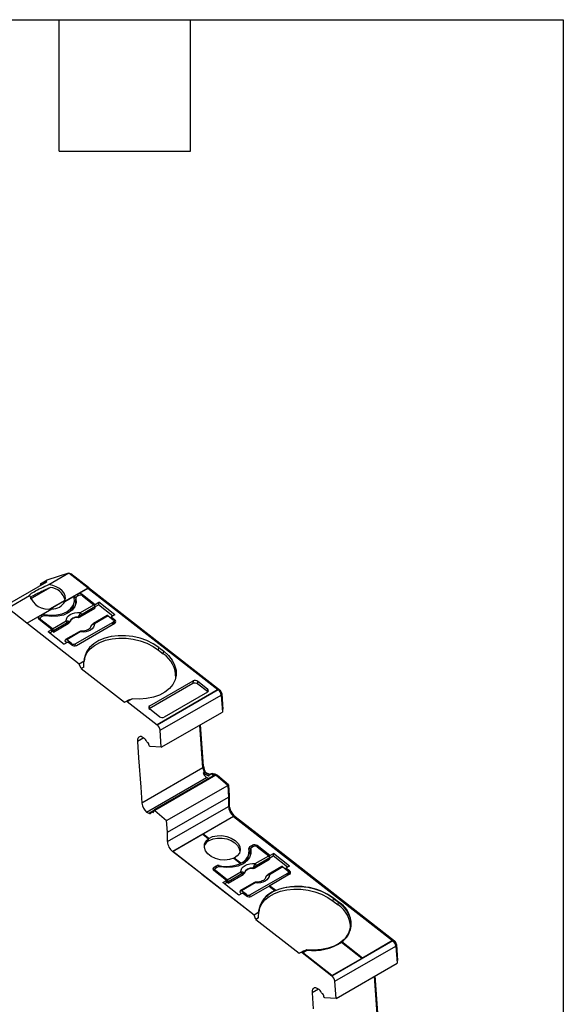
# Model space of a CAD drawing. Header units: millimetres. Extents: x 6 to 273, y 6 to 210.
# Tile 8 of 8: x 242 to 273, y 152 to 210. Entities that reach past the tile are written whole.
import ezdxf

# ---------------------------------------------------------------- set-up
doc = ezdxf.new("R2010")
doc.units = ezdxf.units.MM
doc.linetypes.add('SLD-Solid', pattern=[0])
doc.layers.add('TEXT', color=140, linetype='SLD-Solid', lineweight=25)

msp = doc.modelspace()

# ---------------------------------------------------------------- linework, layer by layer
for p, q in [((243.158, 177.084), (244.408, 177.485)), ((243.249, 176.817), (244.408, 177.485)), ((244.408, 177.485), (245.519, 176.618)), ((240.487, 175.447), (243.139, 176.978)), ((242.769, 176.859), (243.158, 177.084)), ((243.139, 176.978), (242.769, 176.859)), ((244.477, 177.431), (244.532, 177.449)), ((244.487, 177.423), (244.532, 177.449)), ((244.532, 177.449), (245.543, 176.66)), ((242.187, 175.987), (243.336, 176.65)), ((242.769, 176.859), (242.752, 176.755)), ((244.186, 175.849), (245.519, 176.618)), ((244.916, 176.263), (245.517, 176.61)), ((245.498, 176.634), (245.543, 176.66)), ((245.503, 176.63), (245.541, 176.653)), ((245.519, 176.618), (245.517, 176.61)), ((245.517, 176.61), (253.048, 170.73)), ((245.543, 176.66), (245.541, 176.653)), ((245.541, 176.653), (253.192, 170.679)), ((240.872, 175.444), (242.137, 176.174)), ((243.317, 175.403), (244.193, 175.909)), ((243.328, 175.403), (244.192, 175.902)), ((244.185, 175.841), (244.775, 176.182)), ((244.186, 175.849), (244.185, 175.841)), ((244.193, 175.909), (244.192, 175.902)), ((244.192, 175.902), (244.193, 175.868)), ((244.7, 175.661), (244.725, 175.808)), ((244.75, 176.035), (244.775, 176.182)), ((244.75, 176.035), (244.837, 176.085)), ((244.822, 176.048), (244.797, 175.901)), ((244.823, 176.015), (244.798, 175.868)), ((244.811, 175.686), (244.798, 175.868)), ((244.986, 176.185), (244.88, 176.124)), ((244.916, 176.263), (244.894, 176.132)), ((245.186, 176.172), (245.197, 176.236)), ((245.197, 176.236), (245.931, 175.663)), ((245.197, 176.165), (245.864, 175.643)), ((245.931, 175.663), (246.143, 175.786)), ((246.143, 175.786), (246.119, 175.639)), ((247.077, 175.056), (246.143, 175.786)), ((241.983, 174.577), (240.872, 175.444)), ((241.983, 174.577), (243.421, 175.407)), ((242.831, 175.059), (243.42, 175.4)), ((243.42, 175.4), (243.421, 175.407)), ((245.05, 174.938), (245.915, 175.437)), ((245.077, 175.189), (245.864, 175.643)), ((245.922, 175.522), (245.135, 175.068)), ((245.915, 175.569), (245.931, 175.663)), ((245.922, 175.522), (245.915, 175.437)), ((245.922, 175.526), (246.119, 175.639)), ((246.955, 174.986), (246.119, 175.639)), ((241.982, 174.569), (242.689, 174.978)), ((242.652, 174.823), (242.664, 174.831)), ((242.664, 174.831), (242.689, 174.978)), ((242.664, 174.831), (242.759, 174.885)), ((243.421, 174.214), (242.687, 174.787)), ((242.751, 174.863), (242.732, 174.752)), ((242.792, 174.777), (242.782, 174.713)), ((243.46, 174.256), (242.792, 174.777)), ((242.9, 174.981), (242.794, 174.919)), ((242.831, 175.059), (242.808, 174.928)), ((242.99, 175.007), (243.002, 175.081)), ((243.46, 174.256), (244.247, 174.71)), ((244.779, 173.37), (246.971, 174.635)), ((246.626, 175.013), (245.839, 174.559)), ((246.688, 175), (245.901, 174.546)), ((246.688, 175), (246.972, 174.778)), ((246.865, 174.934), (246.854, 174.87)), ((247.077, 175.056), (246.865, 174.934)), ((246.865, 174.934), (247.078, 174.767)), ((246.949, 174.504), (246.971, 174.635)), ((246.99, 174.545), (247.014, 174.692)), ((247.053, 174.621), (247.008, 174.656)), ((247.053, 174.621), (247.078, 174.767)), ((241.982, 174.569), (241.983, 174.577)), ((245.011, 172.204), (241.982, 174.569)), ((243.209, 174.092), (243.421, 174.214)), ((243.209, 174.092), (244.142, 173.362)), ((243.306, 174.015), (243.396, 174.067)), ((243.421, 174.214), (243.396, 174.067)), ((243.511, 174.05), (243.407, 174.131)), ((243.511, 174.05), (244.376, 174.549)), ((243.511, 174.05), (243.518, 174.134)), ((244.305, 174.589), (243.518, 174.134)), ((245.009, 174.08), (244.222, 173.625)), ((245.071, 174.066), (244.284, 173.612)), ((244.848, 173.291), (247.076, 174.577)), ((244.355, 173.485), (244.142, 173.362)), ((244.203, 173.599), (244.183, 173.525)), ((244.286, 173.445), (244.183, 173.525)), ((244.568, 173.39), (244.284, 173.612)), ((244.568, 173.318), (244.355, 173.485)), ((244.557, 173.326), (244.568, 173.39)), ((244.779, 173.37), (244.761, 173.265)), ((249.599, 173.017), (249.623, 173.164)), ((249.599, 173.017), (249.877, 172.8)), ((249.623, 173.164), (249.902, 172.946)), ((249.877, 172.8), (249.902, 172.946)), ((245.289, 172.365), (245.011, 172.204)), ((245.126, 171.948), (245.011, 172.204)), ((245.277, 172.036), (245.126, 171.948)), ((245.126, 171.948), (247.633, 169.991)), ((249.094, 169.785), (251.603, 171.233)), ((251.603, 171.233), (251.591, 171.094)), ((251.872, 171.067), (251.884, 171.206)), ((251.884, 171.206), (252.447, 170.767)), ((249.057, 169.631), (251.591, 171.094)), ((253.054, 170.733), (249.518, 168.692)), ((249.52, 168.691), (253.056, 170.732)), ((251.872, 171.067), (252.435, 170.627)), ((252.447, 170.767), (252.435, 170.627)), ((252.435, 170.627), (252.469, 170.588)), ((253.054, 170.733), (253.056, 170.732)), ((253.137, 170.647), (253.192, 170.679)), ((247.633, 169.991), (247.784, 170.078)), ((247.796, 170.029), (248.075, 170.189)), ((249.695, 168.37), (253.23, 170.411)), ((252.445, 170.576), (249.935, 169.127)), ((253.219, 170.479), (253.266, 170.506)), ((253.23, 170.411), (253.302, 169.422)), ((253.266, 170.506), (253.333, 169.577)), ((247.796, 170.029), (247.633, 169.991)), ((247.796, 170.029), (249.517, 168.685)), ((249.057, 169.631), (249.094, 169.785)), ((249.654, 169.154), (249.091, 169.594)), ((253.292, 169.554), (253.333, 169.577)), ((249.766, 167.381), (253.302, 169.422)), ((249.518, 168.692), (249.517, 168.685)), ((249.52, 168.691), (249.518, 168.692)), ((249.766, 167.381), (249.695, 168.37)), ((252.177, 166.188), (251.997, 168.669)), ((252.212, 166.283), (252.037, 168.692)), ((248.75, 167.924), (248.382, 167.712)), ((248.721, 167.94), (248.596, 168)), ((248.382, 167.712), (248.45, 166.778)), ((249.012, 167.638), (248.96, 167.662)), ((249.121, 167.422), (249.078, 167.442)), ((249.766, 167.381), (249.121, 167.422)), ((248.45, 166.778), (248.573, 165.08)), ((252.177, 166.188), (248.641, 164.147)), ((252.171, 166.259), (252.212, 166.283)), ((248.914, 163.627), (252.378, 165.628)), ((252.811, 165.75), (249.346, 163.75)), ((252.924, 165.77), (249.389, 163.729)), ((252.252, 165.926), (252.181, 165.885)), ((252.181, 165.885), (252.491, 165.738)), ((252.561, 165.779), (252.252, 165.926)), ((252.3, 165.903), (252.328, 165.92)), ((252.582, 165.799), (252.328, 165.92)), ((252.499, 165.57), (252.378, 165.628)), ((252.561, 165.779), (252.491, 165.738)), ((252.561, 165.779), (252.563, 165.778)), ((252.662, 165.845), (252.592, 165.805)), ((252.776, 165.841), (252.705, 165.8)), ((252.705, 165.8), (252.811, 165.75)), ((252.882, 165.791), (252.776, 165.841)), ((252.882, 165.791), (252.811, 165.75)), ((252.86, 165.801), (252.888, 165.817)), ((252.924, 165.77), (252.882, 165.791)), ((252.994, 165.767), (252.888, 165.817)), ((253.609, 165.178), (252.924, 165.77)), ((252.977, 165.725), (253.025, 165.752)), ((253.025, 165.752), (252.994, 165.767)), ((253.649, 165.212), (253.025, 165.752)), ((248.573, 165.08), (248.641, 164.147)), ((250.073, 163.137), (253.609, 165.178)), ((253.601, 165.185), (253.649, 165.212)), ((253.609, 165.178), (253.658, 164.498)), ((253.649, 165.212), (253.693, 164.596)), ((250.123, 162.457), (253.658, 164.498)), ((253.653, 164.573), (253.693, 164.596)), ((253.658, 164.498), (253.658, 163.955)), ((253.693, 164.596), (253.693, 164.057)), ((250.123, 161.914), (253.658, 163.955)), ((253.658, 164.037), (253.693, 164.057)), ((248.914, 163.627), (249.038, 163.568)), ((249.038, 163.568), (249.346, 163.746)), ((249.339, 163.696), (249.227, 163.631)), ((249.253, 163.63), (249.335, 163.678)), ((249.253, 163.63), (249.304, 163.606)), ((249.346, 163.75), (249.389, 163.729)), ((249.389, 163.729), (250.073, 163.137)), ((250.415, 161.343), (253.95, 163.384)), ((253.95, 163.375), (252.197, 162.362)), ((253.949, 163.367), (252.201, 162.359)), ((253.949, 163.367), (253.95, 163.375)), ((253.949, 163.367), (263.156, 156.178)), ((253.95, 163.384), (255.64, 162.064)), ((253.95, 163.375), (255.633, 162.06)), ((253.999, 163.346), (254.044, 163.372)), ((254.044, 163.372), (255.734, 162.052)), ((250.123, 162.457), (250.073, 163.137)), ((250.123, 161.914), (250.123, 162.457)), ((252.175, 162.35), (250.429, 161.342)), ((252.174, 162.343), (250.434, 161.338)), ((252.174, 162.343), (252.175, 162.35)), ((252.174, 162.343), (252.502, 162.086)), ((252.175, 162.35), (252.504, 162.094)), ((252.197, 162.362), (252.523, 162.107)), ((252.502, 162.086), (252.504, 162.094)), ((252.522, 162.1), (252.523, 162.107)), ((255.633, 162.06), (255.64, 162.064)), ((263.162, 156.181), (255.633, 162.06)), ((255.64, 162.064), (263.176, 156.18)), ((254.873, 161.489), (254.897, 161.628)), ((254.873, 161.489), (254.959, 161.539)), ((254.897, 161.628), (255.038, 161.71)), ((254.945, 161.502), (254.92, 161.356)), ((255.109, 161.639), (255.003, 161.578)), ((255.038, 161.71), (255.017, 161.586)), ((255.309, 161.626), (255.319, 161.683)), ((256.053, 161.11), (255.319, 161.683)), ((255.319, 161.619), (255.987, 161.098)), ((255.734, 162.052), (263.269, 156.168)), ((252.105, 160.023), (250.415, 161.343)), ((252.112, 160.027), (250.429, 161.342)), ((253.96, 160.956), (253.959, 160.949)), ((253.959, 160.949), (254.343, 160.649)), ((254.344, 160.657), (253.96, 160.956)), ((254.366, 160.668), (253.983, 160.967)), ((254.823, 161.115), (254.847, 161.254)), ((254.945, 161.469), (254.921, 161.323)), ((254.933, 161.14), (254.921, 161.323)), ((255.199, 160.643), (255.987, 161.098)), ((256.045, 160.977), (255.258, 160.522)), ((256.038, 161.023), (256.053, 161.11)), ((256.045, 160.977), (256.038, 160.892)), ((256.045, 160.979), (256.242, 161.093)), ((256.053, 161.11), (256.265, 161.232)), ((256.265, 161.232), (256.242, 161.093)), ((257.083, 160.436), (256.242, 161.093)), ((257.199, 160.503), (256.265, 161.232)), ((252.787, 160.285), (252.811, 160.424)), ((252.811, 160.424), (252.952, 160.506)), ((253.023, 160.435), (252.917, 160.374)), ((252.952, 160.506), (252.932, 160.382)), ((253.113, 160.461), (253.124, 160.527)), ((254.343, 160.649), (254.344, 160.657)), ((254.365, 160.661), (254.366, 160.668)), ((255.173, 160.392), (256.038, 160.892)), ((256.748, 160.468), (255.961, 160.013)), ((256.811, 160.454), (256.023, 160)), ((256.811, 160.454), (257.095, 160.232)), ((256.987, 160.381), (256.977, 160.324)), ((257.199, 160.503), (256.987, 160.381)), ((257.199, 160.215), (256.987, 160.381)), ((252.105, 160.023), (252.112, 160.027)), ((255.134, 157.658), (252.105, 160.023)), ((252.112, 160.027), (255.134, 157.667)), ((252.771, 160.274), (252.787, 160.285)), ((252.787, 160.285), (252.881, 160.339)), ((253.543, 159.661), (252.809, 160.234)), ((252.873, 160.317), (252.853, 160.199)), ((252.915, 160.231), (252.903, 160.16)), ((253.582, 159.71), (252.915, 160.231)), ((253.582, 159.71), (254.37, 160.164)), ((253.634, 159.504), (254.499, 160.003)), ((254.428, 160.043), (253.641, 159.589)), ((254.901, 158.824), (257.093, 160.089)), ((257.197, 160.024), (256.043, 159.358)), ((257.07, 159.951), (257.093, 160.089)), ((257.112, 160), (257.137, 160.146)), ((257.176, 160.075), (257.131, 160.11)), ((257.176, 160.075), (257.199, 160.215)), ((253.33, 159.538), (253.543, 159.661)), ((254.264, 158.809), (253.33, 159.538)), ((253.423, 159.466), (253.519, 159.521)), ((253.543, 159.661), (253.519, 159.521)), ((253.634, 159.504), (253.53, 159.585)), ((253.634, 159.504), (253.641, 159.589)), ((255.131, 159.534), (254.344, 159.08)), ((255.194, 159.521), (254.406, 159.066)), ((256.016, 159.343), (254.97, 158.738)), ((256.017, 159.35), (256.016, 159.343)), ((256.016, 159.343), (256.362, 159.072)), ((256.038, 159.362), (256.017, 159.35)), ((256.369, 159.075), (256.017, 159.35)), ((256.393, 159.085), (256.038, 159.362)), ((254.476, 158.931), (254.264, 158.809)), ((254.326, 159.054), (254.306, 158.979)), ((254.413, 158.895), (254.306, 158.979)), ((254.691, 158.844), (254.406, 159.066)), ((254.689, 158.766), (254.476, 158.931)), ((254.679, 158.773), (254.691, 158.844)), ((254.901, 158.824), (254.883, 158.712)), ((259.722, 158.471), (259.746, 158.618)), ((259.722, 158.471), (260, 158.254)), ((259.746, 158.618), (260.025, 158.4)), ((260.032, 158.405), (259.753, 158.622)), ((260, 158.254), (260.025, 158.4)), ((255.134, 157.667), (255.403, 157.822)), ((255.413, 157.819), (255.134, 157.658)), ((255.249, 157.402), (255.134, 157.658)), ((255.417, 157.993), (255.401, 157.815)), ((255.418, 158), (255.417, 157.993)), ((255.4, 157.49), (255.249, 157.402)), ((255.249, 157.402), (257.756, 155.445)), ((260.745, 156.929), (260.747, 156.937)), ((259.64, 154.139), (263.176, 156.18)), ((259.813, 153.82), (263.349, 155.861)), ((260.194, 156.085), (260.195, 156.092)), ((260.194, 156.085), (261.384, 155.155)), ((261.391, 155.159), (260.195, 156.092)), ((261.412, 155.171), (260.214, 156.107)), ((263.162, 156.181), (261.412, 155.171)), ((263.22, 156.14), (263.269, 156.168)), ((263.337, 155.928), (263.384, 155.955)), ((263.349, 155.861), (263.42, 154.871)), ((263.384, 155.955), (263.452, 155.027)), ((257.756, 155.445), (257.907, 155.532)), ((257.92, 155.483), (257.756, 155.445)), ((257.92, 155.483), (258.198, 155.643)), ((257.92, 155.483), (259.64, 154.139)), ((258.202, 155.636), (257.934, 155.481)), ((259.64, 154.148), (257.934, 155.481)), ((257.938, 155.477), (258.201, 155.629)), ((258.201, 155.629), (258.202, 155.636)), ((259.64, 154.148), (261.391, 155.159)), ((259.885, 152.83), (263.42, 154.871)), ((263.411, 155.003), (263.452, 155.027)), ((262.295, 151.637), (262.115, 154.118)), ((262.331, 151.732), (262.156, 154.141)), ((259.885, 152.83), (259.813, 153.82)), ((258.869, 153.373), (258.501, 153.161)), ((258.501, 153.161), (258.569, 152.228)), ((258.839, 153.39), (258.715, 153.449)), ((259.13, 153.087), (259.079, 153.111)), ((259.239, 152.871), (259.197, 152.891)), ((259.885, 152.83), (259.239, 152.871))]:
    msp.add_line(p, q)
at = {"flags": 128}
for points in [[(244.186, 175.849), (244.219, 175.999), (244.201, 176.155), (244.135, 176.309), (244.022, 176.454), (243.87, 176.583), (243.684, 176.689), (243.474, 176.768), (243.249, 176.817)], [(243.002, 175.081), (243.352, 175.038), (243.695, 175.051), (244.014, 175.119), (244.29, 175.24), (244.509, 175.405), (244.658, 175.606), (244.729, 175.833), (244.718, 176.071)], [(244.823, 176.015), (244.829, 175.773), (244.754, 175.543), (244.6, 175.339), (244.378, 175.172), (244.097, 175.049), (243.773, 174.978), (243.425, 174.962), (243.069, 175.003)], [(244.727, 176.019), (244.735, 176.025), (244.75, 176.035)], [(244.247, 174.71), (244.265, 174.817), (244.313, 174.917), (244.39, 175.006), (244.494, 175.081), (244.619, 175.138), (244.762, 175.176), (244.916, 175.193), (245.077, 175.189)], [(244.433, 174.628), (244.432, 174.621), (244.432, 174.615)], [(244.945, 174.911), (244.945, 174.919), (244.946, 174.925)], [(245.056, 174.998), (245.053, 174.964), (245.05, 174.938)], [(247.053, 174.621), (247.078, 174.598), (247.088, 174.585)], [(244.376, 174.549), (244.378, 174.581), (244.38, 174.607)], [(245.901, 174.546), (245.883, 174.438), (245.835, 174.338), (245.757, 174.249), (245.654, 174.175), (245.529, 174.117), (245.386, 174.079), (245.232, 174.062), (245.071, 174.066)], [(245.67, 174.359), (245.668, 174.352), (245.667, 174.347)], [(246.982, 174.523), (246.987, 174.536), (246.99, 174.545)], [(244.284, 173.612), (244.271, 173.621), (244.258, 173.627), (244.245, 173.63), (244.234, 173.63), (244.223, 173.626), (244.214, 173.62), (244.208, 173.611), (244.203, 173.599)], [(249.623, 173.164), (249.3, 173.382), (248.935, 173.564), (248.538, 173.705), (248.121, 173.802), (247.696, 173.851), (247.274, 173.851), (246.868, 173.802), (246.488, 173.706), (246.146, 173.565), (245.852, 173.383), (245.613, 173.166), (245.437, 172.919), (245.328, 172.649), (245.289, 172.365)], [(245.295, 172.47), (245.331, 172.592), (245.458, 172.848), (245.648, 173.082), (245.896, 173.285), (246.195, 173.454), (246.537, 173.582), (246.912, 173.668), (247.312, 173.707), (247.725, 173.701), (248.139, 173.648), (248.544, 173.549), (248.929, 173.409), (249.284, 173.23), (249.599, 173.017)], [(249.902, 172.946), (250.174, 172.699), (250.387, 172.43), (250.536, 172.145), (250.616, 171.854), (250.624, 171.564), (250.561, 171.284), (250.428, 171.021), (250.23, 170.784), (249.971, 170.578), (249.659, 170.41), (249.303, 170.284), (248.913, 170.204), (248.499, 170.172), (248.075, 170.189)], [(248.596, 168), (248.547, 167.999), (248.502, 167.986), (248.464, 167.963), (248.431, 167.929), (248.407, 167.886), (248.39, 167.835), (248.382, 167.776), (248.382, 167.712)], [(253.959, 160.949), (253.721, 160.871), (253.452, 160.843), (253.173, 160.866), (252.902, 160.938), (252.66, 161.055), (252.464, 161.208), (252.328, 161.387), (252.261, 161.577), (252.27, 161.766), (252.352, 161.94), (252.502, 162.086)], [(252.522, 162.1), (252.738, 162.204), (252.994, 162.261), (253.273, 162.266), (253.554, 162.219), (253.816, 162.123), (254.04, 161.985), (254.209, 161.816), (254.312, 161.628), (254.339, 161.434), (254.29, 161.249), (254.168, 161.088), (253.982, 160.96)], [(252.543, 161.988), (252.76, 162.08), (253.012, 162.126), (253.282, 162.124), (253.552, 162.074), (253.802, 161.979), (254.017, 161.846), (254.181, 161.683), (254.283, 161.503), (254.316, 161.317), (254.316, 161.314)], [(254.848, 161.471), (254.858, 161.479), (254.873, 161.489)], [(254.945, 161.469), (254.952, 161.227), (254.876, 160.998), (254.723, 160.794), (254.5, 160.626), (254.22, 160.503), (253.896, 160.432), (253.547, 160.416), (253.192, 160.457)], [(254.37, 160.164), (254.387, 160.271), (254.436, 160.371), (254.513, 160.461), (254.616, 160.535), (254.742, 160.593), (254.884, 160.631), (255.039, 160.648), (255.199, 160.643)], [(255.067, 160.365), (255.068, 160.373), (255.069, 160.379)], [(255.179, 160.452), (255.176, 160.419), (255.173, 160.392)], [(254.499, 160.003), (254.501, 160.036), (254.502, 160.061)], [(254.556, 160.083), (254.555, 160.075), (254.555, 160.069)], [(256.023, 160), (256.006, 159.893), (255.957, 159.793), (255.88, 159.704), (255.777, 159.629), (255.651, 159.572), (255.509, 159.534), (255.354, 159.516), (255.194, 159.521)], [(255.793, 159.814), (255.791, 159.807), (255.789, 159.801)], [(257.176, 160.075), (257.2, 160.053), (257.213, 160.035)], [(259.746, 158.618), (259.423, 158.836), (259.058, 159.018), (258.661, 159.159), (258.245, 159.256), (257.819, 159.305), (257.397, 159.305), (256.991, 159.256), (256.611, 159.16), (256.269, 159.019), (255.975, 158.837), (255.736, 158.619), (255.56, 158.372), (255.451, 158.103), (255.413, 157.819)], [(254.406, 159.066), (254.393, 159.075), (254.38, 159.081), (254.368, 159.084), (254.356, 159.084), (254.346, 159.081), (254.337, 159.074), (254.33, 159.065), (254.326, 159.054)], [(255.418, 157.924), (255.454, 158.046), (255.581, 158.302), (255.771, 158.536), (256.019, 158.739), (256.318, 158.908), (256.66, 159.036), (257.035, 159.121), (257.435, 159.161), (257.848, 159.155), (258.262, 159.101), (258.667, 159.003), (259.053, 158.863), (259.407, 158.684), (259.722, 158.471)], [(260.025, 158.4), (260.297, 158.153), (260.51, 157.884), (260.659, 157.599), (260.739, 157.308), (260.747, 157.018), (260.684, 156.738), (260.551, 156.475), (260.353, 156.238), (260.094, 156.032), (259.782, 155.864), (259.426, 155.738), (259.036, 155.658), (258.623, 155.626), (258.198, 155.643)], [(258.715, 153.449), (258.666, 153.448), (258.621, 153.435), (258.582, 153.412), (258.55, 153.379), (258.525, 153.336), (258.509, 153.284), (258.5, 153.225), (258.501, 153.161)]]:
    msp.add_lwpolyline(points, dxfattribs=at)
for centre, radius, start, end in [((243.24, 175.672), 0.983, 13.9654, 84.3577), ((243.219, 176.528), 1.139, 198.1002, 280.2195), ((243.441, 176.247), 0.848, 268.6107, 331.3839), ((244.819, 176.089), 0.103, 115.3963, 190.1445), ((244.888, 175.886), 0.0918, 170.5759, 191.3379), ((244.924, 176.031), 0.103, 115.4707, 188.8834), ((245.035, 176.022), 0.269, 52.8719, 116.0917), ((245.075, 176.004), 0.202, 52.8719, 116.0917), ((243.928, 175.814), 0.787, 307.2502, 348.7705), ((244.982, 175.069), 0.153, 359.6288, 51.6774), ((245.769, 175.523), 0.153, 359.6288, 51.6774), ((242.739, 174.882), 0.108, 117.6867, 241.0203), ((242.832, 174.848), 0.0811, 117.6867, 241.0202), ((242.945, 174.836), 0.251, 76.8925, 117.2096), ((243.015, 174.758), 0.25, 77.4579, 117.2619), ((244.152, 174.59), 0.153, 359.6288, 51.6774), ((244.279, 174.663), 0.116, 330.7976, 13.9191), ((244.896, 174.403), 0.51, 84.5363, 155.4583), ((244.898, 174.416), 0.511, 84.5705, 155.4241), ((244.573, 174.473), 0.713, 47.365, 53.1358), ((246.647, 174.961), 0.0564, 43.5716, 112.3531), ((246.933, 174.707), 0.0811, 297.6867, 61.0202), ((247.026, 174.673), 0.108, 297.6873, 61.02), ((243.365, 174.135), 0.153, 359.6288, 51.6774), ((245.03, 174.028), 0.0564, 43.5716, 112.3531), ((245.717, 174.443), 0.0327, 45.0853, 63.7109), ((245.86, 174.507), 0.056, 43.4377, 113.4385), ((244.69, 173.551), 0.202, 232.8719, 296.0917), ((244.73, 173.533), 0.269, 232.8716, 296.0918), ((249.007, 171.466), 1.593, 358.048, 56.8884), ((252.756, 170.361), 0.477, 6.0715, 51.0403), ((252.95, 170.473), 0.317, 6.0364, 40.453), ((249.22, 168.32), 0.477, 6.0715, 51.0403), ((248.505, 167.553), 0.443, 20.4766, 60.9163), ((249.003, 167.739), 0.0877, 200.4758, 240.9221), ((248.323, 167.295), 0.769, 11.0323, 26.4654), ((252.896, 166.253), 0.723, 185.1914, 206.8996), ((253.102, 166.367), 0.894, 185.4209, 210.0505), ((252.907, 166.237), 0.807, 205.8045, 229.0236), ((252.513, 165.772), 0.0405, 235.9493, 336.3171), ((252.646, 165.713), 0.105, 55.9494, 156.3184), ((252.715, 165.738), 0.119, 59.2968, 116.2514), ((252.851, 165.754), 0.0733, 59.2968, 116.2515), ((249.435, 164.232), 0.798, 186.1223, 229.2373), ((254.439, 163.995), 0.782, 182.9073, 231.3092), ((254.631, 164.105), 0.938, 182.9073, 231.3092), ((249.106, 163.669), 0.121, 235.9489, 336.317), ((249.239, 163.61), 0.024, 55.9493, 156.3227), ((249.048, 163.758), 0.298, 329.267, 358.431), ((252.954, 161.46), 0.778, 123.6444, 125.3978), ((250.904, 161.954), 0.782, 182.9073, 231.3092), ((252.812, 161.463), 0.59, 117.0972, 160.5721), ((254.067, 161.386), 0.784, 292.3652, 9.6711), ((254.941, 161.536), 0.103, 115.3971, 190.1443), ((255.047, 161.485), 0.103, 115.4707, 188.8834), ((255.156, 161.468), 0.269, 52.8719, 116.0917), ((255.198, 161.458), 0.202, 52.8719, 116.0917), ((253.565, 161.805), 0.936, 294.9695, 296.5196), ((254.052, 161.268), 0.787, 307.4886, 348.7842), ((255.011, 161.341), 0.0918, 170.5759, 191.3379), ((255.892, 160.978), 0.153, 359.6288, 51.6774), ((252.861, 160.328), 0.108, 117.6867, 241.0202), ((252.954, 160.302), 0.0811, 117.6867, 241.0202), ((253.067, 160.283), 0.251, 76.892, 117.2099), ((253.137, 160.213), 0.25, 77.4579, 117.2619), ((253.551, 162.408), 1.929, 257.2142, 294.2343), ((253.764, 161.822), 1.302, 296.4435, 297.5466), ((255.019, 159.858), 0.51, 84.5364, 155.4583), ((255.02, 159.87), 0.511, 84.5705, 155.4241), ((254.696, 159.927), 0.713, 47.365, 53.1358), ((255.105, 160.523), 0.153, 359.6288, 51.6774), ((256.77, 160.415), 0.0564, 43.5715, 112.3531), ((254.275, 160.044), 0.153, 359.6288, 51.6774), ((254.401, 160.118), 0.116, 330.7976, 13.9191), ((255.84, 159.897), 0.0327, 45.0853, 63.7108), ((255.983, 159.961), 0.056, 43.4377, 113.4385), ((257.056, 160.161), 0.0811, 297.6867, 61.0202), ((257.042, 160.012), 0.0719, 321.178, 350.0132), ((257.147, 160.12), 0.108, 297.6867, 61.0202), ((253.488, 159.59), 0.153, 359.6288, 51.6774), ((255.153, 159.482), 0.0564, 43.5715, 112.3531), ((257.652, 155.802), 3.517, 53.3116, 110.9858), ((254.851, 158.98), 0.269, 232.8719, 296.0917), ((254.813, 159.005), 0.202, 232.8719, 296.0917), ((256.843, 157.71), 1.445, 109.1485, 175.5502), ((259.13, 156.92), 1.593, 358.0478, 56.8884), ((259.365, 157.196), 1.381, 307.9366, 61.105), ((259.459, 157.169), 1.308, 305.1498, 349.4487), ((258.588, 158.517), 2.914, 262.3571, 303.4282), ((258.59, 158.524), 2.914, 262.3571, 303.4282), ((262.874, 155.81), 0.478, 6.0814, 50.7785), ((263.068, 155.922), 0.318, 6.0858, 50.7785), ((259.338, 153.769), 0.478, 6.0798, 50.7805), ((258.624, 153.002), 0.443, 20.4766, 60.9163), ((259.121, 153.188), 0.0877, 200.4758, 240.9221), ((258.442, 152.744), 0.769, 11.0323, 26.4654)]:
    msp.add_arc(centre, radius, start, end)
for points, knots in [([(242.137, 176.174), (242.116, 176.183), (242.121, 176.206), (242.206, 176.282), (242.286, 176.336), (242.509, 176.465), (242.651, 176.539), (242.95, 176.684), (243.106, 176.755), (243.249, 176.817)], [0, 0, 0, 0, 0.25, 0.25, 0.5, 0.5, 0.75, 0.75, 1, 1, 1, 1]), ([(242.178, 176.063), (242.185, 176.069), (242.219, 176.098), (242.354, 176.18), (242.577, 176.301), (242.834, 176.428), (243.094, 176.548), (243.256, 176.616), (243.336, 176.65)], [0, 0, 0, 0, 0.049223, 0.232659, 0.416095, 0.60627, 0.803013, 1, 1, 1, 1]), ([(244.247, 174.71), (244.261, 174.713), (244.288, 174.718), (244.327, 174.716), (244.363, 174.709), (244.382, 174.697), (244.391, 174.691)], [0, 0, 0, 0, 0.2512213, 0.500849, 0.7634248, 1, 1, 1, 1]), ([(244.376, 174.549), (244.385, 174.555), (244.403, 174.567), (244.422, 174.59), (244.429, 174.607), (244.432, 174.615)], [0, 0, 0, 0, 0.3322203, 0.667819, 1, 1, 1, 1]), ([(244.391, 174.691), (244.397, 174.686), (244.412, 174.674), (244.428, 174.653), (244.431, 174.637), (244.433, 174.628)], [0, 0, 0, 0, 0.265902, 0.599333, 1, 1, 1, 1]), ([(244.945, 174.911), (244.958, 174.912), (244.984, 174.914), (245.02, 174.923), (245.04, 174.933), (245.05, 174.938)], [0, 0, 0, 0, 0.332181, 0.66778, 1, 1, 1, 1]), ([(245.056, 174.998), (245.044, 174.986), (245.011, 174.957), (244.971, 174.937), (244.946, 174.925)], [0, 0, 0, 0, 0.389276, 1, 1, 1, 1]), ([(245.124, 174.115), (245.108, 174.114), (245.07, 174.111), (245.03, 174.091), (245.008, 174.079)], [0, 0, 0, 0, 0.42545, 1, 1, 1, 1]), ([(245.664, 174.35), (245.656, 174.33), (245.641, 174.287), (245.561, 174.213), (245.427, 174.149), (245.274, 174.114), (245.168, 174.118), (245.127, 174.119)], [0, 0, 0, 0, 0.185027, 0.399733, 0.630361, 0.85566, 1, 1, 1, 1]), ([(245.74, 174.466), (245.732, 174.458), (245.712, 174.44), (245.687, 174.405), (245.676, 174.375), (245.67, 174.359)], [0, 0, 0, 0, 0.265902, 0.599333, 1, 1, 1, 1]), ([(245.71, 174.434), (245.705, 174.428), (245.685, 174.407), (245.677, 174.38), (245.67, 174.359)], [0, 0, 0, 0, 0.263241, 1, 1, 1, 1]), ([(245.732, 174.472), (245.72, 174.457), (245.702, 174.435), (245.687, 174.406), (245.679, 174.386), (245.675, 174.374), (245.673, 174.367)], [0, 0, 0, 0, 0.478538, 0.675758, 0.821842, 1, 1, 1, 1]), ([(245.838, 174.558), (245.822, 174.548), (245.797, 174.533), (245.761, 174.502), (245.742, 174.483), (245.732, 174.472)], [0, 0, 0, 0, 0.439373, 0.702163, 1, 1, 1, 1]), ([(245.901, 174.546), (245.887, 174.542), (245.859, 174.534), (245.816, 174.516), (245.776, 174.493), (245.752, 174.475), (245.74, 174.466)], [0, 0, 0, 0, 0.2512213, 0.500849, 0.7634248, 1, 1, 1, 1]), ([(251.884, 171.206), (251.851, 171.232), (251.799, 171.254), (251.689, 171.264), (251.636, 171.252), (251.603, 171.233)], [0, 0, 0, 0, 0.5, 0.5, 1, 1, 1, 1]), ([(251.591, 171.094), (251.624, 171.113), (251.677, 171.125), (251.787, 171.114), (251.839, 171.092), (251.872, 171.067)], [0, 0, 0, 0, 0.5, 0.5, 1, 1, 1, 1]), ([(252.445, 170.576), (252.478, 170.595), (252.504, 170.628), (252.505, 170.703), (252.48, 170.741), (252.447, 170.767)], [0, 0, 0, 0, 0.5, 0.5, 1, 1, 1, 1]), ([(249.094, 169.785), (249.06, 169.765), (249.035, 169.732), (249.034, 169.658), (249.058, 169.619), (249.091, 169.594)], [0, 0, 0, 0, 0.5, 0.5, 1, 1, 1, 1]), ([(249.654, 169.154), (249.687, 169.129), (249.739, 169.107), (249.849, 169.096), (249.902, 169.108), (249.935, 169.127)], [0, 0, 0, 0, 0.5, 0.5, 1, 1, 1, 1]), ([(255.067, 160.365), (255.08, 160.366), (255.106, 160.368), (255.143, 160.377), (255.163, 160.387), (255.173, 160.392)], [0, 0, 0, 0, 0.332181, 0.6677798, 1, 1, 1, 1]), ([(255.179, 160.452), (255.166, 160.441), (255.134, 160.412), (255.094, 160.391), (255.069, 160.379)], [0, 0, 0, 0, 0.389276, 1, 1, 1, 1]), ([(254.37, 160.164), (254.383, 160.167), (254.411, 160.172), (254.45, 160.171), (254.486, 160.163), (254.505, 160.151), (254.514, 160.146)], [0, 0, 0, 0, 0.2512213, 0.500849, 0.7634248, 1, 1, 1, 1]), ([(254.499, 160.003), (254.508, 160.009), (254.526, 160.021), (254.545, 160.044), (254.552, 160.061), (254.555, 160.069)], [0, 0, 0, 0, 0.33222, 0.667819, 1, 1, 1, 1]), ([(254.514, 160.146), (254.52, 160.14), (254.535, 160.129), (254.55, 160.107), (254.554, 160.091), (254.556, 160.083)], [0, 0, 0, 0, 0.265902, 0.599333, 1, 1, 1, 1]), ([(255.786, 159.805), (255.779, 159.784), (255.763, 159.741), (255.683, 159.667), (255.55, 159.604), (255.396, 159.568), (255.291, 159.572), (255.25, 159.574)], [0, 0, 0, 0, 0.185027, 0.399733, 0.630361, 0.85566, 1, 1, 1, 1]), ([(255.863, 159.921), (255.854, 159.913), (255.835, 159.895), (255.81, 159.859), (255.799, 159.83), (255.793, 159.814)], [0, 0, 0, 0, 0.265902, 0.599333, 1, 1, 1, 1]), ([(255.824, 159.878), (255.822, 159.876), (255.806, 159.858), (255.799, 159.834), (255.793, 159.814)], [0, 0, 0, 0, 0.134965, 1, 1, 1, 1]), ([(255.855, 159.927), (255.842, 159.911), (255.825, 159.89), (255.81, 159.86), (255.802, 159.841), (255.798, 159.828), (255.795, 159.822)], [0, 0, 0, 0, 0.478538, 0.675758, 0.821842, 1, 1, 1, 1]), ([(255.961, 160.013), (255.945, 160.003), (255.92, 159.987), (255.883, 159.957), (255.865, 159.937), (255.855, 159.927)], [0, 0, 0, 0, 0.439375, 0.702165, 1, 1, 1, 1]), ([(256.023, 160), (256.01, 159.996), (255.982, 159.988), (255.939, 159.97), (255.898, 159.947), (255.874, 159.929), (255.863, 159.921)], [0, 0, 0, 0, 0.251221, 0.500849, 0.763425, 1, 1, 1, 1]), ([(255.247, 159.569), (255.23, 159.568), (255.192, 159.565), (255.153, 159.545), (255.131, 159.534)], [0, 0, 0, 0, 0.425449, 1, 1, 1, 1])]:
    msp.add_open_spline(points, degree=3, knots=knots)
for points in [[(245.077, 175.189), (245.05, 175.156), (245.023, 175.105), (245.001, 175.044)], [(244.38, 174.607), (244.359, 174.613), (244.333, 174.605), (244.305, 174.589)], [(244.38, 174.607), (244.41, 174.612), (244.427, 174.62), (244.433, 174.628)], [(245.001, 175.044), (244.985, 174.998), (244.966, 174.958), (244.946, 174.925)], [(245.135, 175.068), (245.108, 175.052), (245.08, 175.029), (245.056, 174.998)], [(245.071, 174.066), (245.098, 174.1), (245.12, 174.12), (245.13, 174.114)], [(245.277, 172.036), (245.277, 172.148), (245.281, 172.258), (245.289, 172.365)], [(248.075, 170.189), (247.978, 170.152), (247.881, 170.114), (247.784, 170.078)], [(255.124, 160.498), (255.108, 160.453), (255.089, 160.412), (255.069, 160.379)], [(255.199, 160.643), (255.173, 160.61), (255.145, 160.56), (255.124, 160.498)], [(255.258, 160.522), (255.23, 160.506), (255.202, 160.483), (255.179, 160.452)], [(254.502, 160.061), (254.482, 160.067), (254.455, 160.059), (254.428, 160.043)], [(254.502, 160.061), (254.532, 160.066), (254.549, 160.074), (254.556, 160.083)], [(255.194, 159.521), (255.22, 159.554), (255.243, 159.575), (255.253, 159.568)], [(255.4, 157.49), (255.4, 157.602), (255.404, 157.712), (255.413, 157.819)], [(258.198, 155.643), (258.101, 155.606), (258.004, 155.568), (257.907, 155.532)]]:
    msp.add_open_spline(points, degree=3)
at = {"layer": 'TEXT'}
for p, q in [((6.35, 209.55), (273.05, 209.55)), ((243.84, 201.93), (243.84, 209.55)), ((251.46, 201.93), (251.46, 209.55)), ((273.05, 209.55), (273.05, 6.35)), ((243.84, 201.93), (251.46, 201.93))]:
    msp.add_line(p, q, dxfattribs=at)

doc.saveas('drawing.dxf')
